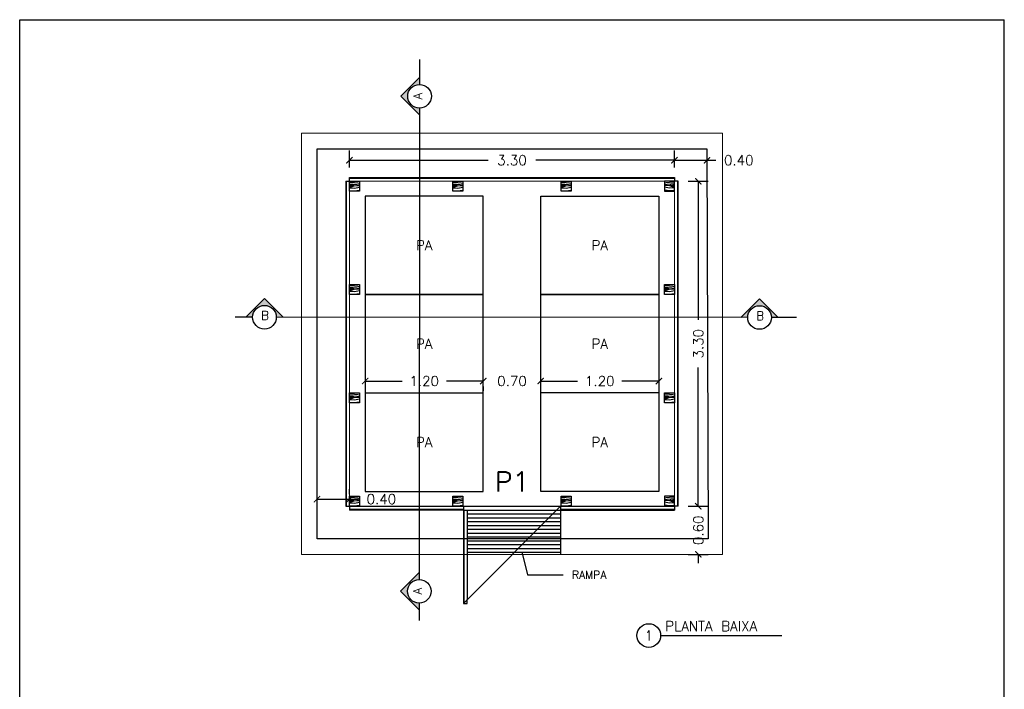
# Model space of a CAD drawing. Header units: inches. Extents: x -2.8 to 33.9, y 2.9 to 17.5.
# Tile 4 of 7: x -2.8 to 7.2, y 10.7 to 17.5. Entities that reach past the tile are written whole.
import ezdxf
from ezdxf.lldxf.tags import DXFTag

# ---------------------------------------------------------------- set-up
doc = ezdxf.new("R2010")
doc.units = ezdxf.units.IN
doc.header["$MEASUREMENT"] = 0
doc.header["$PDMODE"] = 35
doc.styles.get("Standard").update_dxf_attribs({"font": 'txt.shx', "height": 0.1})
tags = doc.linetypes.add('HIDDEN2', pattern=[0.1875, 0.125, -0.0625]).pattern_tags.tags
tags[6:7] = [DXFTag(74, 4), DXFTag(75, 0), DXFTag(340, '0'), DXFTag(46, 1.0), DXFTag(50, 0.0), DXFTag(44, 0.0), DXFTag(45, 0.0)]
tags[4:5] = [DXFTag(74, 4), DXFTag(75, 0), DXFTag(340, '0'), DXFTag(46, 1.0), DXFTag(50, 0.0), DXFTag(44, 0.0), DXFTag(45, 0.0)]
doc.dimstyles.get("Standard").update_dxf_attribs({"dimtxt": 0.1, "dimasz": 0.09, "dimexe": 0.1, "dimexo": 0.1, "dimgap": 0.1, "dimtad": 0, "dimzin": 0, "dimdsep": 46, "dimtxsty": 'Standard', "dimblk": 'ARCHTICK', "dimcen": 0.09, "dimadec": 0, "dimazin": 0, "dimtfac": 1, "dimtofl": 0, "dimtmove": 0, "dimatfit": 3, "dimldrblk": 'ARCHTICK', "dimfxl": 1, "dimtolj": 1, "dimtzin": 0, "dimarcsym": 0})

# ---------------------------------------------------------------- blocks, each defined once
blk = doc.blocks.new('_ARCHTICK')
at = {"color": 0, "linetype": 'ByBlock', "lineweight": -2}
blk.add_solid([(0.4, 0.31), (0.31, 0.4), (-0.31, -0.4), (-0.4, -0.31)], dxfattribs=at)
blk = doc.blocks.new('*D6')
at = {"color": 0, "lineweight": -2, "transparency": 16777216}
for p, q in [((0.6657, 13.858), (1.0407, 13.858)), ((0.6657, 13.8043), (0.6657, 13.758)), ((1.8657, 13.858), (1.4907, 13.858)), ((1.8657, 13.8043), (1.8657, 13.758))]:
    blk.add_line(p, q, dxfattribs=at)
at = {"layer": 'DEFPOINTS', "color": 0, "transparency": 16777216}
for p in [(0.6657, 13.9043), (1.8657, 13.9043), (1.8657, 13.858)]:
    blk.add_point(p, dxfattribs=at)
at = {"color": 0, "lineweight": -2, "transparency": 16777216, "xscale": 0.09, "yscale": 0.09, "zscale": 0.09, "rotation": 180}
blk.add_blockref('_ARCHTICK', (0.6657, 13.858), dxfattribs=at)
at = {"color": 0, "lineweight": -2, "transparency": 16777216, "xscale": 0.09, "yscale": 0.09, "zscale": 0.09}
blk.add_blockref('_ARCHTICK', (1.8657, 13.858), dxfattribs=at)
at = {"color": 0, "transparency": 16777216, "insert": (1.2657, 13.858), "char_height": 0.1, "attachment_point": 5}
blk.add_mtext('\\A1;1.20', dxfattribs=at)
blk = doc.blocks.new('*D7')
at = {"color": 0, "lineweight": -2, "transparency": 16777216}
for p, q in [((1.8657, 13.858), (1.7757, 13.858)), ((2.4489, 13.858), (2.5389, 13.858))]:
    blk.add_line(p, q, dxfattribs=at)
at = {"layer": 'DEFPOINTS', "color": 0, "transparency": 16777216}
for p in [(1.8657, 13.858), (2.4489, 13.858), (2.4489, 13.858)]:
    blk.add_point(p, dxfattribs=at)
at = {"color": 0, "lineweight": -2, "transparency": 16777216, "xscale": 0.09, "yscale": 0.09, "zscale": 0.09}
blk.add_blockref('_ARCHTICK', (1.8657, 13.858), dxfattribs=at)
at = {"color": 0, "lineweight": -2, "transparency": 16777216, "xscale": 0.09, "yscale": 0.09, "zscale": 0.09, "rotation": 180}
blk.add_blockref('_ARCHTICK', (2.4489, 13.858), dxfattribs=at)
at = {"color": 0, "transparency": 16777216, "insert": (2.1573, 13.858), "char_height": 0.1, "attachment_point": 5}
blk.add_mtext('\\A1;0.70', dxfattribs=at)
blk = doc.blocks.new('*D8')
at = {"color": 0, "lineweight": -2, "transparency": 16777216}
for p, q in [((2.4489, 13.858), (2.8239, 13.858)), ((3.6489, 13.858), (3.2739, 13.858))]:
    blk.add_line(p, q, dxfattribs=at)
at = {"layer": 'DEFPOINTS', "color": 0, "transparency": 16777216}
for p in [(2.4489, 13.858), (3.6489, 13.858), (3.6489, 13.858)]:
    blk.add_point(p, dxfattribs=at)
at = {"color": 0, "lineweight": -2, "transparency": 16777216, "xscale": 0.09, "yscale": 0.09, "zscale": 0.09, "rotation": 180}
blk.add_blockref('_ARCHTICK', (2.4489, 13.858), dxfattribs=at)
at = {"color": 0, "lineweight": -2, "transparency": 16777216, "xscale": 0.09, "yscale": 0.09, "zscale": 0.09}
blk.add_blockref('_ARCHTICK', (3.6489, 13.858), dxfattribs=at)
at = {"color": 0, "transparency": 16777216, "insert": (3.0489, 13.858), "char_height": 0.1, "attachment_point": 5}
blk.add_mtext('\\A1;1.20', dxfattribs=at)
blk = doc.blocks.new('*D9')
at = {"color": 0, "lineweight": -2, "transparency": 16777216}
for p, q in [((4.0495, 12.5867), (4.0495, 12.6767)), ((3.9463, 12.5867), (4.1495, 12.5867)), ((3.9463, 12.0977), (4.1495, 12.0977)), ((4.0495, 12.0977), (4.0495, 12.0077))]:
    blk.add_line(p, q, dxfattribs=at)
at = {"layer": 'DEFPOINTS', "color": 0, "transparency": 16777216}
for p in [(3.8463, 12.5867), (4.0495, 12.5867), (3.8463, 12.0977)]:
    blk.add_point(p, dxfattribs=at)
at = {"color": 0, "lineweight": -2, "transparency": 16777216, "xscale": 0.09, "yscale": 0.09, "zscale": 0.09}
for p, rotation in [((4.0495, 12.5867), 270), ((4.0495, 12.0977), 90)]:
    blk.add_blockref('_ARCHTICK', p, dxfattribs=dict(at, rotation=rotation))
at = {"color": 0, "transparency": 16777216, "insert": (4.0495, 12.3422), "char_height": 0.1, "attachment_point": 5, "rotation": 90}
blk.add_mtext('\\A1;0.60', dxfattribs=at)
blk = doc.blocks.new('*D10')
at = {"color": 0, "lineweight": -2, "transparency": 16777216}
for p, q in [((3.9463, 15.8867), (4.1495, 15.8867)), ((4.0495, 15.8867), (4.0495, 14.4783)), ((4.0495, 12.5867), (4.0495, 13.995)), ((3.9463, 12.5867), (4.1495, 12.5867))]:
    blk.add_line(p, q, dxfattribs=at)
at = {"layer": 'DEFPOINTS', "color": 0, "transparency": 16777216}
for p in [(3.8463, 15.8867), (4.0495, 15.8867), (3.8463, 12.5867)]:
    blk.add_point(p, dxfattribs=at)
at = {"color": 0, "lineweight": -2, "transparency": 16777216, "xscale": 0.09, "yscale": 0.09, "zscale": 0.09}
for p, rotation in [((4.0495, 15.8867), 90), ((4.0495, 12.5867), 270)]:
    blk.add_blockref('_ARCHTICK', p, dxfattribs=dict(at, rotation=rotation))
at = {"color": 0, "transparency": 16777216, "insert": (4.0495, 14.2367), "char_height": 0.1, "attachment_point": 5, "rotation": 90}
blk.add_mtext('\\A1;3.30', dxfattribs=at)
blk = doc.blocks.new('*D11')
at = {"color": 0, "lineweight": -2, "transparency": 16777216}
for p, q in [((0.1773, 12.7085), (0.1773, 12.759)), ((0.5073, 12.7085), (0.5073, 12.759)), ((0.1773, 12.659), (0.5073, 12.659)), ((0.5073, 12.659), (0.5973, 12.659))]:
    blk.add_line(p, q, dxfattribs=at)
at = {"layer": 'DEFPOINTS', "color": 0, "transparency": 16777216}
for p in [(0.1773, 12.6085), (0.5073, 12.659), (0.5073, 12.6085)]:
    blk.add_point(p, dxfattribs=at)
at = {"color": 0, "lineweight": -2, "transparency": 16777216, "xscale": 0.09, "yscale": 0.09, "zscale": 0.09, "rotation": 180}
blk.add_blockref('_ARCHTICK', (0.1773, 12.659), dxfattribs=at)
at = {"color": 0, "lineweight": -2, "transparency": 16777216, "xscale": 0.09, "yscale": 0.09, "zscale": 0.09}
blk.add_blockref('_ARCHTICK', (0.5073, 12.659), dxfattribs=at)
at = {"color": 0, "transparency": 16777216, "insert": (0.8306, 12.659), "char_height": 0.1, "attachment_point": 5}
blk.add_mtext('\\A1;0.40', dxfattribs=at)
blk = doc.blocks.new('*D12')
at = {"color": 0, "lineweight": -2, "transparency": 16777216}
for p, q in [((0.5073, 16.0257), (0.5073, 16.2007)), ((3.8073, 16.0257), (3.8073, 16.2007)), ((0.5073, 16.1007), (1.9156, 16.1007)), ((3.8073, 16.1007), (2.399, 16.1007))]:
    blk.add_line(p, q, dxfattribs=at)
at = {"layer": 'DEFPOINTS', "color": 0, "transparency": 16777216}
for p in [(3.8073, 16.1007), (0.5073, 15.9257), (3.8073, 15.9257)]:
    blk.add_point(p, dxfattribs=at)
at = {"color": 0, "lineweight": -2, "transparency": 16777216, "xscale": 0.09, "yscale": 0.09, "zscale": 0.09, "rotation": 180}
blk.add_blockref('_ARCHTICK', (0.5073, 16.1007), dxfattribs=at)
at = {"color": 0, "lineweight": -2, "transparency": 16777216, "xscale": 0.09, "yscale": 0.09, "zscale": 0.09}
blk.add_blockref('_ARCHTICK', (3.8073, 16.1007), dxfattribs=at)
at = {"color": 0, "transparency": 16777216, "insert": (2.1573, 16.1007), "char_height": 0.1, "attachment_point": 5}
blk.add_mtext('\\A1;3.30', dxfattribs=at)
blk = doc.blocks.new('*D13')
at = {"color": 0, "lineweight": -2, "transparency": 16777216}
for p, q in [((3.8073, 16.1007), (4.1373, 16.1007)), ((4.1373, 16.1007), (4.2273, 16.1007))]:
    blk.add_line(p, q, dxfattribs=at)
at = {"layer": 'DEFPOINTS', "color": 0, "transparency": 16777216}
for p in [(3.8073, 16.1007), (4.1373, 16.1007), (4.1373, 16.1007)]:
    blk.add_point(p, dxfattribs=at)
at = {"color": 0, "lineweight": -2, "transparency": 16777216, "xscale": 0.09, "yscale": 0.09, "zscale": 0.09, "rotation": 180}
blk.add_blockref('_ARCHTICK', (3.8073, 16.1007), dxfattribs=at)
at = {"color": 0, "lineweight": -2, "transparency": 16777216, "xscale": 0.09, "yscale": 0.09, "zscale": 0.09}
blk.add_blockref('_ARCHTICK', (4.1373, 16.1007), dxfattribs=at)
at = {"color": 0, "transparency": 16777216, "insert": (4.4606, 16.1007), "char_height": 0.1, "attachment_point": 5}
blk.add_mtext('\\A1;0.40', dxfattribs=at)

msp = doc.modelspace()

# ---------------------------------------------------------------- hatches: boundary and pattern name
for points in [[(1.0282, 16.7507), (1.2182, 16.9407), (1.2182, 16.8707, 1), (1.218, 16.6307), (1.218, 16.5608)], [(-0.3567, 14.6962), (-0.1667, 14.5062), (-0.2367, 14.5062, 1), (-0.4767, 14.5063), (-0.5465, 14.5064)], [(4.6713, 14.6936), (4.8613, 14.5036), (4.7913, 14.5036, 1), (4.5513, 14.5038), (4.4815, 14.5038)], [(1.0256, 11.7227), (1.2156, 11.9127), (1.2156, 11.8427, 1), (1.2155, 11.6027), (1.2154, 11.5328)]]:
    msp.add_hatch(color=256).paths.add_polyline_path(points)

# ---------------------------------------------------------------- linework, layer by layer
for p, q in [((-2.8427, 2.9034), (-2.8427, 17.5284)), ((-2.8427, 17.5284), (7.1573, 17.5284)), ((7.1573, 2.9034), (7.1573, 17.5284)), ((1.2182, 17.1257), (1.2181, 16.8707)), ((1.2182, 16.9407), (1.0282, 16.7507)), ((1.0282, 16.7507), (1.218, 16.5608)), ((1.218, 16.6307), (1.2156, 11.8427)), ((0.5073, 15.8867), (0.5073, 15.9257)), ((3.8073, 15.9257), (3.8073, 15.8867)), ((0.4683, 15.8867), (0.5073, 15.8867)), ((0.5073, 15.8867), (0.6086, 15.8867)), ((0.5073, 15.7854), (0.5073, 15.8867)), ((0.5073, 15.8759), (0.5235, 15.8778)), ((0.5073, 15.8608), (0.5439, 15.8575)), ((0.5236, 15.8507), (0.5073, 15.8522)), ((0.5073, 15.8458), (0.5237, 15.844)), ((0.5235, 15.844), (0.5073, 15.8423)), ((0.5073, 15.8372), (0.5203, 15.8372)), ((0.5073, 15.8304), (0.527, 15.8304)), ((0.5073, 15.8192), (0.5574, 15.8172)), ((0.5203, 15.8372), (0.5507, 15.8473)), ((0.5507, 15.8474), (0.5237, 15.8507)), ((0.5238, 15.8777), (0.5913, 15.871)), ((0.5271, 15.8304), (0.5541, 15.8405)), ((0.5439, 15.8575), (0.581, 15.8541)), ((0.5541, 15.8406), (0.6047, 15.8439)), ((0.5573, 15.8171), (0.6086, 15.8267)), ((0.581, 15.854), (0.6086, 15.8501)), ((0.5911, 15.8709), (0.6086, 15.8672)), ((0.6046, 15.844), (0.6086, 15.8436)), ((0.6086, 15.8867), (0.6086, 15.7854)), ((1.5567, 15.8867), (1.6579, 15.8867)), ((1.5567, 15.7854), (1.5567, 15.8867)), ((1.5567, 15.8759), (1.5728, 15.8778)), ((1.5567, 15.8608), (1.5933, 15.8575)), ((1.573, 15.8507), (1.5567, 15.8522)), ((1.5567, 15.8458), (1.5731, 15.844)), ((1.5729, 15.844), (1.5567, 15.8423)), ((1.5567, 15.8372), (1.5697, 15.8372)), ((1.5567, 15.8304), (1.5764, 15.8304)), ((1.5567, 15.8192), (1.6068, 15.8172)), ((1.5697, 15.8372), (1.6001, 15.8473)), ((1.6001, 15.8474), (1.5731, 15.8507)), ((1.5732, 15.8777), (1.6407, 15.871)), ((1.5765, 15.8304), (1.6035, 15.8405)), ((1.5933, 15.8575), (1.6304, 15.8541)), ((1.6035, 15.8406), (1.6541, 15.8439)), ((1.6067, 15.8171), (1.6579, 15.8267)), ((1.6304, 15.854), (1.6579, 15.8501)), ((1.6405, 15.8709), (1.6579, 15.8672)), ((1.654, 15.844), (1.6579, 15.8436)), ((1.6579, 15.8867), (1.6579, 15.7854)), ((2.6567, 15.8867), (2.7579, 15.8867)), ((2.6567, 15.7854), (2.6567, 15.8867)), ((2.6567, 15.8759), (2.6728, 15.8778)), ((2.6567, 15.8608), (2.6933, 15.8575)), ((2.673, 15.8507), (2.6567, 15.8522)), ((2.6567, 15.8458), (2.6731, 15.844)), ((2.6729, 15.844), (2.6567, 15.8423)), ((2.6567, 15.8372), (2.6697, 15.8372)), ((2.6567, 15.8304), (2.6764, 15.8304)), ((2.6567, 15.8192), (2.7068, 15.8172)), ((2.6697, 15.8372), (2.7001, 15.8473)), ((2.7001, 15.8474), (2.6731, 15.8507)), ((2.6732, 15.8777), (2.7407, 15.871)), ((2.6765, 15.8304), (2.7035, 15.8405)), ((2.6933, 15.8575), (2.7304, 15.8541)), ((2.7035, 15.8406), (2.7541, 15.8439)), ((2.7067, 15.8171), (2.7579, 15.8267)), ((2.7304, 15.854), (2.7579, 15.8501)), ((2.7405, 15.8709), (2.7579, 15.8672)), ((2.754, 15.844), (2.7579, 15.8436)), ((2.7579, 15.8867), (2.7579, 15.7854)), ((3.8073, 15.8867), (3.7061, 15.8867)), ((3.7061, 15.8867), (3.7061, 15.7854)), ((3.7235, 15.8709), (3.7061, 15.8672)), ((3.7336, 15.854), (3.7061, 15.8501)), ((3.71, 15.844), (3.7061, 15.8436)), ((3.7573, 15.8171), (3.7061, 15.8267)), ((3.7605, 15.8406), (3.7099, 15.8439)), ((3.7908, 15.8777), (3.7233, 15.871)), ((3.7707, 15.8575), (3.7336, 15.8541)), ((3.8073, 15.8192), (3.7572, 15.8172)), ((3.7875, 15.8304), (3.7605, 15.8405)), ((3.7639, 15.8474), (3.7909, 15.8507)), ((3.7943, 15.8372), (3.7639, 15.8473)), ((3.8073, 15.8608), (3.7707, 15.8575)), ((3.8073, 15.8304), (3.7876, 15.8304)), ((3.8073, 15.8458), (3.7909, 15.844)), ((3.791, 15.8507), (3.8073, 15.8522)), ((3.8073, 15.8759), (3.7911, 15.8778)), ((3.7911, 15.844), (3.8073, 15.8423)), ((3.8073, 15.8372), (3.7943, 15.8372)), ((3.8463, 15.8867), (3.8073, 15.8867)), ((3.8073, 15.7854), (3.8073, 15.8867)), ((0.5073, 15.7899), (0.5507, 15.7899)), ((0.6086, 15.7854), (0.5073, 15.7854)), ((0.5508, 15.7901), (0.6086, 15.7956)), ((1.5567, 15.7899), (1.6, 15.7899)), ((1.6579, 15.7854), (1.5567, 15.7854)), ((1.6001, 15.7901), (1.6579, 15.7956)), ((2.6567, 15.7899), (2.7, 15.7899)), ((2.7579, 15.7854), (2.6567, 15.7854)), ((2.7001, 15.7901), (2.7579, 15.7956)), ((3.7638, 15.7901), (3.7061, 15.7956)), ((3.7061, 15.7854), (3.8073, 15.7854)), ((3.8073, 15.7899), (3.7639, 15.7899)), ((0.5073, 14.8373), (0.6086, 14.8373)), ((0.5073, 14.736), (0.5073, 14.8373)), ((0.5073, 14.8265), (0.5235, 14.8284)), ((0.5073, 14.8114), (0.5439, 14.8081)), ((0.5236, 14.8014), (0.5073, 14.8029)), ((0.5507, 14.798), (0.5237, 14.8014)), ((0.5238, 14.8283), (0.5913, 14.8216)), ((0.5439, 14.8081), (0.581, 14.8047)), ((0.581, 14.8046), (0.6086, 14.8007)), ((0.5911, 14.8215), (0.6086, 14.8178)), ((0.6086, 14.8373), (0.6086, 14.736)), ((3.7061, 14.8373), (3.8073, 14.8373)), ((3.7061, 14.736), (3.7061, 14.8373)), ((3.7061, 14.8265), (3.7222, 14.8284)), ((3.7061, 14.8114), (3.7426, 14.8081)), ((3.7224, 14.8014), (3.7061, 14.8029)), ((3.7494, 14.798), (3.7224, 14.8014)), ((3.7226, 14.8283), (3.7901, 14.8216)), ((3.7426, 14.8081), (3.7798, 14.8047)), ((3.7797, 14.8046), (3.8073, 14.8007)), ((3.7899, 14.8215), (3.8073, 14.8178)), ((3.8073, 14.8373), (3.8073, 14.736)), ((0.5073, 14.7965), (0.5237, 14.7946)), ((0.5235, 14.7946), (0.5073, 14.793)), ((0.5073, 14.7878), (0.5203, 14.7878)), ((0.5073, 14.7811), (0.527, 14.7811)), ((0.5073, 14.7699), (0.5574, 14.7678)), ((0.5073, 14.7406), (0.5507, 14.7406)), ((0.6086, 14.736), (0.5073, 14.736)), ((0.5203, 14.7878), (0.5507, 14.7979)), ((0.5271, 14.781), (0.5541, 14.7912)), ((0.5508, 14.7407), (0.6086, 14.7462)), ((0.5541, 14.7912), (0.6047, 14.7946)), ((0.5573, 14.7677), (0.6086, 14.7773)), ((0.6046, 14.7946), (0.6086, 14.7943)), ((3.7061, 14.7965), (3.7225, 14.7946)), ((3.7223, 14.7946), (3.7061, 14.793)), ((3.7061, 14.7878), (3.719, 14.7878)), ((3.7061, 14.7811), (3.7258, 14.7811)), ((3.7061, 14.7699), (3.7561, 14.7678)), ((3.7061, 14.7406), (3.7494, 14.7406)), ((3.8073, 14.736), (3.7061, 14.736)), ((3.7191, 14.7878), (3.7494, 14.7979)), ((3.7258, 14.781), (3.7528, 14.7912)), ((3.7495, 14.7407), (3.8073, 14.7462)), ((3.7528, 14.7912), (3.8035, 14.7946)), ((3.7561, 14.7677), (3.8073, 14.7773)), ((3.8034, 14.7946), (3.8073, 14.7943)), ((-0.3567, 14.6962), (-0.5465, 14.5064)), ((-0.1667, 14.5062), (-0.3567, 14.6962)), ((4.6713, 14.6936), (4.4815, 14.5038)), ((4.8613, 14.5036), (4.6713, 14.6936)), ((-0.4767, 14.5063), (-0.6537, 14.5064)), ((4.5513, 14.5038), (-0.2367, 14.5062)), ((5.0463, 14.5036), (4.7913, 14.5037)), ((0.5073, 13.7373), (0.6086, 13.7373)), ((0.5073, 13.636), (0.5073, 13.7373)), ((0.5073, 13.7265), (0.5235, 13.7284)), ((0.5073, 13.7114), (0.5439, 13.7081)), ((0.5236, 13.7014), (0.5073, 13.7029)), ((0.5507, 13.698), (0.5237, 13.7014)), ((0.5238, 13.7283), (0.5913, 13.7216)), ((0.5439, 13.7081), (0.581, 13.7047)), ((0.581, 13.7046), (0.6086, 13.7007)), ((0.5911, 13.7215), (0.6086, 13.7178)), ((0.6086, 13.7373), (0.6086, 13.636)), ((3.7061, 13.7373), (3.8073, 13.7373)), ((3.7061, 13.636), (3.7061, 13.7373)), ((3.7061, 13.7265), (3.7222, 13.7284)), ((3.7061, 13.7114), (3.7426, 13.7081)), ((3.7224, 13.7014), (3.7061, 13.7029)), ((3.7494, 13.698), (3.7224, 13.7014)), ((3.7226, 13.7283), (3.7901, 13.7216)), ((3.7426, 13.7081), (3.7798, 13.7047)), ((3.7797, 13.7046), (3.8073, 13.7007)), ((3.7899, 13.7215), (3.8073, 13.7178)), ((3.8073, 13.7373), (3.8073, 13.636)), ((0.5073, 13.6965), (0.5237, 13.6946)), ((0.5235, 13.6946), (0.5073, 13.693)), ((0.5073, 13.6878), (0.5203, 13.6878)), ((0.5073, 13.6811), (0.527, 13.6811)), ((0.5073, 13.6699), (0.5574, 13.6678)), ((0.5073, 13.6406), (0.5507, 13.6406)), ((0.6086, 13.636), (0.5073, 13.636)), ((0.5203, 13.6878), (0.5507, 13.6979)), ((0.5271, 13.681), (0.5541, 13.6912)), ((0.5508, 13.6407), (0.6086, 13.6462)), ((0.5541, 13.6912), (0.6047, 13.6946)), ((0.5573, 13.6677), (0.6086, 13.6773)), ((0.6046, 13.6946), (0.6086, 13.6943)), ((3.7061, 13.6965), (3.7225, 13.6946)), ((3.7223, 13.6946), (3.7061, 13.693)), ((3.7061, 13.6878), (3.719, 13.6878)), ((3.7061, 13.6811), (3.7258, 13.6811)), ((3.7061, 13.6699), (3.7561, 13.6678)), ((3.7061, 13.6406), (3.7494, 13.6406)), ((3.8073, 13.636), (3.7061, 13.636)), ((3.7191, 13.6878), (3.7494, 13.6979)), ((3.7258, 13.681), (3.7528, 13.6912)), ((3.7495, 13.6407), (3.8073, 13.6462)), ((3.7528, 13.6912), (3.8035, 13.6946)), ((3.7561, 13.6677), (3.8073, 13.6773)), ((3.8034, 13.6946), (3.8073, 13.6943)), ((0.5073, 12.6879), (0.6086, 12.6879)), ((0.5073, 12.5867), (0.5073, 12.6879)), ((0.5073, 12.6771), (0.5235, 12.679)), ((0.5073, 12.6621), (0.5439, 12.6587)), ((0.5236, 12.652), (0.5073, 12.6535)), ((0.5073, 12.6471), (0.5237, 12.6453)), ((0.5235, 12.6452), (0.5073, 12.6436)), ((0.5073, 12.6384), (0.5203, 12.6384)), ((0.5073, 12.6317), (0.527, 12.6317)), ((0.5073, 12.6205), (0.5574, 12.6184)), ((0.5203, 12.6384), (0.5507, 12.6486)), ((0.5507, 12.6486), (0.5237, 12.652)), ((0.5238, 12.679), (0.5913, 12.6722)), ((0.5271, 12.6317), (0.5541, 12.6418)), ((0.5439, 12.6587), (0.581, 12.6554)), ((0.5541, 12.6418), (0.6047, 12.6452)), ((0.5573, 12.6183), (0.6086, 12.6279)), ((0.581, 12.6553), (0.6086, 12.6513)), ((0.5911, 12.6722), (0.6086, 12.6684)), ((0.6046, 12.6452), (0.6086, 12.6449)), ((0.6086, 12.6879), (0.6086, 12.5867)), ((1.5567, 12.6879), (1.6579, 12.6879)), ((1.5567, 12.5867), (1.5567, 12.6879)), ((1.5567, 12.6771), (1.5728, 12.679)), ((1.5567, 12.6621), (1.5933, 12.6587)), ((1.573, 12.652), (1.5567, 12.6535)), ((1.5567, 12.6471), (1.5731, 12.6453)), ((1.5729, 12.6452), (1.5567, 12.6436)), ((1.5567, 12.6384), (1.5697, 12.6384)), ((1.5567, 12.6317), (1.5764, 12.6317)), ((1.5567, 12.6205), (1.6068, 12.6184)), ((1.5697, 12.6384), (1.6001, 12.6486)), ((1.6001, 12.6486), (1.5731, 12.652)), ((1.5732, 12.679), (1.6407, 12.6722)), ((1.5765, 12.6317), (1.6035, 12.6418)), ((1.5933, 12.6587), (1.6304, 12.6554)), ((1.6035, 12.6418), (1.6541, 12.6452)), ((1.6067, 12.6183), (1.6579, 12.6279)), ((1.6304, 12.6553), (1.6579, 12.6513)), ((1.6405, 12.6722), (1.6579, 12.6684)), ((1.654, 12.6452), (1.6579, 12.6449)), ((1.6579, 12.6879), (1.6579, 12.5867)), ((2.6567, 12.6879), (2.7579, 12.6879)), ((2.6567, 12.5867), (2.6567, 12.6879)), ((2.6567, 12.6771), (2.6728, 12.679)), ((2.6567, 12.6621), (2.6933, 12.6587)), ((2.673, 12.652), (2.6567, 12.6535)), ((2.6567, 12.6471), (2.6731, 12.6453)), ((2.6729, 12.6452), (2.6567, 12.6436)), ((2.6567, 12.6384), (2.6697, 12.6384)), ((2.6567, 12.6317), (2.6764, 12.6317)), ((2.6567, 12.6205), (2.7068, 12.6184)), ((2.6697, 12.6384), (2.7001, 12.6486)), ((2.7001, 12.6486), (2.6731, 12.652)), ((2.6732, 12.679), (2.7407, 12.6722)), ((2.6765, 12.6317), (2.7035, 12.6418)), ((2.6933, 12.6587), (2.7304, 12.6554)), ((2.7035, 12.6418), (2.7541, 12.6452)), ((2.7067, 12.6183), (2.7579, 12.6279)), ((2.7304, 12.6553), (2.7579, 12.6513)), ((2.7405, 12.6722), (2.7579, 12.6684)), ((2.754, 12.6452), (2.7579, 12.6449)), ((2.7579, 12.6879), (2.7579, 12.5867)), ((3.8073, 12.6879), (3.7061, 12.6879)), ((3.7061, 12.6879), (3.7061, 12.5867)), ((3.7235, 12.6722), (3.7061, 12.6684)), ((3.7336, 12.6553), (3.7061, 12.6513)), ((3.71, 12.6452), (3.7061, 12.6449)), ((3.7573, 12.6183), (3.7061, 12.6279)), ((3.7605, 12.6418), (3.7099, 12.6452)), ((3.7908, 12.679), (3.7233, 12.6722)), ((3.7707, 12.6587), (3.7336, 12.6554)), ((3.8073, 12.6205), (3.7572, 12.6184)), ((3.7875, 12.6317), (3.7605, 12.6418)), ((3.7639, 12.6486), (3.7909, 12.652)), ((3.7943, 12.6384), (3.7639, 12.6486)), ((3.8073, 12.6621), (3.7707, 12.6587)), ((3.8073, 12.6317), (3.7876, 12.6317)), ((3.8073, 12.6471), (3.7909, 12.6453)), ((3.791, 12.652), (3.8073, 12.6535)), ((3.8073, 12.6771), (3.7911, 12.679)), ((3.7911, 12.6452), (3.8073, 12.6436)), ((3.8073, 12.6384), (3.7943, 12.6384)), ((3.8073, 12.5867), (3.8073, 12.6879)), ((0.4683, 12.5867), (0.5073, 12.5867)), ((0.5073, 12.5912), (0.5507, 12.5912)), ((0.5073, 12.5867), (0.5073, 12.5477)), ((0.6086, 12.5867), (0.5073, 12.5867)), ((0.5073, 12.5867), (1.6636, 12.5867)), ((0.5508, 12.5914), (0.6086, 12.5969)), ((1.5567, 12.5912), (1.6, 12.5912)), ((1.6579, 12.5867), (1.5567, 12.5867)), ((1.6001, 12.5914), (1.6579, 12.5969)), ((1.6636, 12.5867), (1.6636, 12.5477)), ((1.6636, 12.5867), (2.6511, 12.5867)), ((1.6636, 11.5992), (2.6511, 12.5867)), ((1.7026, 12.5477), (2.6511, 12.5477)), ((1.7026, 12.5087), (2.6511, 12.5087)), ((2.6511, 12.5867), (3.8073, 12.5867)), ((2.6511, 12.5867), (2.6511, 12.5477)), ((2.6511, 12.5477), (3.8073, 12.5477)), ((2.6511, 12.5477), (2.6511, 12.0977)), ((2.6567, 12.5912), (2.7, 12.5912)), ((2.7579, 12.5867), (2.6567, 12.5867)), ((2.7001, 12.5914), (2.7579, 12.5969)), ((3.7638, 12.5914), (3.7061, 12.5969)), ((3.7061, 12.5867), (3.8073, 12.5867)), ((3.8073, 12.5912), (3.7639, 12.5912)), ((3.8463, 12.5867), (3.8073, 12.5867)), ((3.8073, 12.5867), (3.8073, 12.5477)), ((1.7026, 12.4697), (2.6511, 12.4697)), ((1.7026, 12.4307), (2.6511, 12.4307)), ((1.7026, 12.3917), (2.6511, 12.3917)), ((1.7026, 12.3527), (2.6511, 12.3527)), ((1.7026, 12.3137), (2.6511, 12.3137)), ((1.7026, 12.2747), (2.6511, 12.2747)), ((1.7026, 12.2357), (2.6511, 12.2357)), ((1.7026, 12.1967), (2.6511, 12.1967)), ((1.7026, 12.1577), (2.6511, 12.1577)), ((1.7026, 12.1187), (2.6511, 12.1187)), ((1.2156, 11.9127), (1.0256, 11.7227)), ((1.0256, 11.7227), (1.2154, 11.5328)), ((1.2155, 11.6027), (1.2154, 11.4257)), ((1.6726, 11.5992), (1.6726, 11.6382)), ((1.7026, 11.5992), (1.7026, 11.6382)), ((1.6636, 11.5992), (1.6726, 11.5992)), ((1.6726, 11.5992), (1.7026, 11.5992)), ((3.6667, 11.2733), (4.8975, 11.2733))]:
    msp.add_line(p, q)
at = {"lineweight": 9}
for p, q in [((0.0183, 16.3757), (4.2963, 16.3757)), ((0.0183, 12.0977), (0.0183, 16.3757)), ((4.2963, 12.0977), (4.2963, 16.3757)), ((0.5073, 15.9257), (3.8073, 15.9257)), ((0.5073, 15.9167), (3.8073, 15.9167)), ((0.4683, 12.5867), (0.4683, 15.8867)), ((0.4773, 12.5867), (0.4773, 15.8867)), ((0.5073, 15.8867), (3.8073, 15.8867)), ((0.5073, 12.5867), (0.5073, 15.8867)), ((3.8073, 12.5867), (3.8073, 15.8867)), ((3.8373, 12.5867), (3.8373, 15.8867)), ((3.8463, 12.5867), (3.8463, 15.8867)), ((1.6636, 12.5567), (0.5073, 12.5567)), ((1.6636, 12.5477), (0.5073, 12.5477)), ((3.8073, 12.5567), (2.6511, 12.5567)), ((4.2963, 12.0977), (0.0183, 12.0977))]:
    msp.add_line(p, q, dxfattribs=at)
at = {"linetype": 'ByBlock', "lineweight": -2}
msp.add_line((2.3164, 11.8903), (2.6764, 11.8903), dxfattribs=at)
at = {"linetype": 'HIDDEN2'}
msp.add_lwpolyline([(0.1773, 16.2167), (4.1373, 16.2167), (4.1495, 12.2567), (0.1773, 12.2567), (0.1773, 16.2167)], dxfattribs=at)
for points in [[(0.6657, 15.7367), (0.6657, 14.7367), (1.8657, 14.7367), (1.8657, 15.7367), (0.6657, 15.7367), (0.6657, 12.7367), (1.8657, 12.7367), (1.8657, 14.7367), (0.6657, 14.7367), (0.6657, 13.7367), (1.8657, 13.7367)], [(3.6489, 15.7367), (3.6489, 14.7367), (2.4489, 14.7367), (2.4489, 15.7367), (3.6489, 15.7367), (3.6489, 12.7367), (2.4489, 12.7367), (2.4489, 14.7367), (3.6489, 14.7367), (3.6489, 13.7367), (2.4489, 13.7367)], [(1.6726, 11.6382), (1.6726, 12.5477), (1.6636, 12.5477), (1.6636, 11.5992)], [(1.6726, 12.5477), (1.7026, 12.5477), (1.7026, 11.6382)]]:
    msp.add_lwpolyline(points)
at = {"linetype": 'ByBlock', "lineweight": -2}
msp.add_lwpolyline([(2.2565, 12.1243), (2.3164, 11.8903)], dxfattribs=at)
for centre in [(1.2181, 16.7507), (-0.3567, 14.5063), (4.6713, 14.5037), (1.2155, 11.7227), (3.5467, 11.2733)]:
    msp.add_circle(centre, 0.12)

# ---------------------------------------------------------------- texts
at = {"char_height": 0.0886, "width": 0.073204, "attachment_point": 1, "rotation": 90}
for insert in [(1.1565, 16.717), (1.153, 11.689)]:
    msp.add_mtext('A', dxfattribs=dict(at, insert=insert))
for s, width, insert, char_height, attachment_point in [('PA', 1.2, (1.2657, 15.2367), 0.1, 5), ('PA', 1.2, (3.0489, 15.2367), 0.1, 5), ('PA', 1.2, (1.2657, 14.2367), 0.1, 5), ('PA', 1.2, (3.0489, 14.2367), 0.1, 5), ('PA', 1.2, (1.2657, 13.2367), 0.1, 5), ('PA', 1.2, (3.0489, 13.2367), 0.1, 5), ('P1', 0.583243, (2.1573, 12.7367), 0.2, 8), ('1', 0.24, (3.5467, 11.2733), 0.1, 5)]:
    msp.add_mtext_dynamic_manual_height_columns(s, width=width, gutter_width=0.5, heights=[0], dxfattribs=dict(insert=insert, char_height=char_height, attachment_point=attachment_point))
at = {"attachment_point": 1}
for s, insert, char_height, width in [('B', (-0.3904, 14.5688), 0.0886, 0.073204), ('B', (4.6376, 14.5653), 0.0886, 0.073204), ('PLANTA BAIXA', (3.7136, 11.4192), 0.1, 2.443931)]:
    msp.add_mtext(s, dxfattribs=dict(at, insert=insert, char_height=char_height, width=width))
at = {"insert": (2.7664, 11.9303), "char_height": 0.08, "attachment_point": 1}
msp.add_mtext('RAMPA', dxfattribs=at)

# ---------------------------------------------------------------- dimensions: what is measured, and where the dimension line sits
for base, p1, p2, picture, middle in [((3.8073, 16.1007), (0.5073, 15.9257), (3.8073, 15.9257), '*D12', (2.1573, 16.1007)), ((1.8657, 13.858), (0.6657, 13.9043), (1.8657, 13.9043), '*D6', (1.2657, 13.858)), ((3.6489, 13.858), (2.4489, 13.858), (3.6489, 13.858), '*D8', (3.0489, 13.858))]:
    dim = msp.add_linear_dim(base=base, p1=p1, p2=p2, dimstyle='Standard')
    dim.commit()
    dim.dimension.update_dxf_attribs({"geometry": picture, "text_midpoint": middle})
for base, p1, p2, text, picture, middle in [((4.1373, 16.1007), (3.8073, 16.1007), (4.1373, 16.1007), '0.40', '*D13', (4.4606, 16.1007)), ((2.4489, 13.858), (1.8657, 13.858), (2.4489, 13.858), '0.70', '*D7', (2.1573, 13.858)), ((0.5073, 12.659), (0.1773, 12.6085), (0.5073, 12.6085), '0.40', '*D11', (0.8306, 12.659))]:
    dim = msp.add_linear_dim(base=base, p1=p1, p2=p2, text=text, dimstyle='Standard')
    dim.commit()
    dim.dimension.update_dxf_attribs({"geometry": picture, "text_midpoint": middle})
dim = msp.add_linear_dim(base=(4.0495, 15.8867), p1=(3.8463, 12.5867), p2=(3.8463, 15.8867), angle=90, dimstyle='Standard')
dim.commit()
dim.dimension.update_dxf_attribs({"geometry": '*D10', "text_midpoint": (4.0495, 14.2367)})
dim = msp.add_linear_dim(base=(4.0495, 12.5867), p1=(3.8463, 12.0977), p2=(3.8463, 12.5867), angle=90, text='0.60', dimstyle='Standard')
dim.commit()
dim.dimension.update_dxf_attribs({"geometry": '*D9', "text_midpoint": (4.0495, 12.3422)})

doc.saveas('drawing.dxf')
